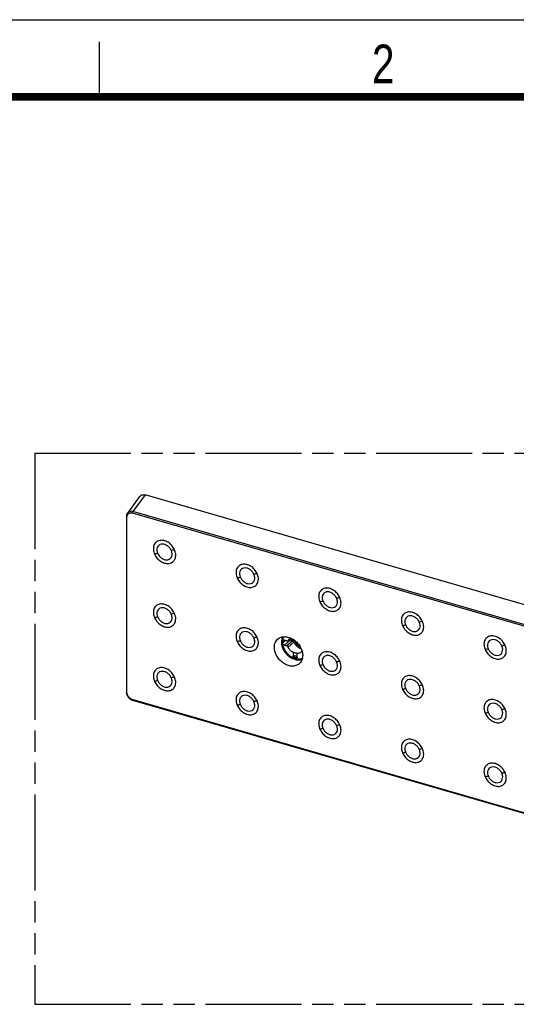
# Model space of a CAD drawing. Header units: millimetres. Extents: x 0 to 210, y 0 to 297.
# Tile 7 of 9: x 49 to 94, y 208 to 297. Entities that reach past the tile are written whole.
import ezdxf

# ---------------------------------------------------------------- set-up
doc = ezdxf.new("R2010")
doc.units = ezdxf.units.MM
doc.header["$LTSCALE"] = 19.36
doc.linetypes.add('PHANTOM', pattern=[0.8, 0.45, -0.05, 0.1, -0.05, 0.1, -0.05])
doc.layers.get('0').update_dxf_attribs({"linetype": 'CONTINUOUS'})
doc.layers.add('DEFAULT_3', color=7, linetype='PHANTOM')
doc.styles.add('TEXTSTYLE_2', font='txt', dxfattribs={"width": 0.75})

msp = doc.modelspace()

# ---------------------------------------------------------------- linework, layer by layer
at = {"color": 2, "linetype": 'Continuous'}
for p, q in [((0, 297), (210, 297)), ((56, 290), (56, 295))]:
    msp.add_line(p, q, dxfattribs=at)
at = {"color": 7, "linetype": 'Continuous'}
for p, q in [((59.63627, 253.74202), (58.51957, 252.23941)), ((141.53954, 230.3836), (60.12691, 253.8854)), ((58.43013, 251.95759), (58.43013, 251.95786)), ((58.43013, 251.95759), (58.43013, 235.99317)), ((72.62914, 240.6108), (72.62914, 240.46646)), ((72.66438, 240.69802), (72.67375, 240.70562)), ((73.00833, 240.65364), (72.78145, 240.71914)), ((73.3582, 240.89632), (73.13429, 240.69182)), ((73.3062, 240.70878), (73.53309, 240.64328)), ((73.69976, 240.68732), (73.47287, 240.75281)), ((72.78145, 240.27019), (73.00833, 240.20469)), ((58.96742, 235.2748), (58.99074, 235.26753)), ((58.99057, 235.26771), (139.90683, 211.9092))]:
    msp.add_line(p, q, dxfattribs=at)
at = {"color": 9, "linetype": 'Continuous'}
for p, q in [((60.12691, 253.8854), (59.01178, 252.3849)), ((58.47895, 235.94793), (58.47895, 251.91283)), ((58.96704, 252.25999), (139.88327, 228.90148)), ((139.92804, 229.02639), (59.01178, 252.3849)), ((72.62914, 240.6108), (72.75483, 240.72417)), ((72.87827, 240.69118), (72.62914, 240.46646)), ((72.78145, 240.27019), (73.3062, 240.70878)), ((73.53309, 240.64328), (73.00833, 240.20469)), ((73.34515, 240.89041), (73.13114, 240.69527)), ((73.64161, 240.54384), (73.13114, 240.09216)), ((73.37813, 240.68801), (73.47287, 240.75281)), ((73.69976, 240.68732), (73.59213, 240.6137)), ((73.62521, 240.57822), (73.71781, 240.67061)), ((73.56424, 239.60208), (73.56424, 239.2872)), ((73.60171, 239.28279), (73.60171, 239.58915)), ((73.92085, 239.49702), (73.92085, 239.19067)), ((73.94721, 239.17664), (73.94721, 239.49152)), ((139.88375, 211.96081), (58.96701, 235.31946))]:
    msp.add_line(p, q, dxfattribs=at)
at = {"color": 7, "linetype": 'Continuous', "const_width": 0.7}
msp.add_lwpolyline([(7, 290), (203, 290)], dxfattribs=at)
at = {"color": 7, "linetype": 'Continuous'}
for points in [[(58.52001, 252.24009), (58.49438, 252.20147), (58.47408, 252.1628), (58.45811, 252.1238), (58.44584, 252.08389), (58.43701, 252.04256), (58.43167, 251.99974), (58.42997, 251.95787)], [(58.42997, 235.99327), (58.43014, 235.97992), (58.43083, 235.96298), (58.43214, 235.94492), (58.43413, 235.92598)], [(58.43413, 235.92598), (58.43698, 235.9055), (58.44071, 235.88404), (58.44533, 235.86204), (58.4509, 235.83937), (58.4575, 235.81605), (58.46514, 235.79219), (58.47385, 235.7679), (58.48365, 235.74327), (58.49452, 235.71843), (58.50648, 235.69345), (58.51951, 235.66845), (58.53361, 235.64346), (58.54879, 235.61854), (58.56505, 235.59373), (58.58241, 235.5691), (58.60085, 235.54471), (58.62039, 235.52062), (58.64102, 235.49692), (58.66273, 235.47367), (58.68552, 235.45095), (58.70939, 235.42884), (58.73428, 235.40746), (58.76013, 235.38693), (58.78693, 235.36734), (58.81466, 235.34877), (58.84333, 235.33131), (58.87295, 235.31505), (58.9035, 235.30013)], [(58.9035, 235.30013), (58.935, 235.28665), (58.96742, 235.2748)]]:
    msp.add_lwpolyline(points, dxfattribs=at)
at = {"color": 9, "linetype": 'Continuous'}
for centre, radius, start, end in [((63.66405, 236.30987), 12.49713, 101.0129868, 102.3381205), ((65.76137, 235.38292), 13.85327, 102.3383328, 103.5840066), ((73.26692, 233.21625), 13.85327, 102.3383331, 103.5840069), ((71.1696, 234.14321), 12.49713, 101.0129871, 102.3381209), ((78.67514, 231.97654), 12.49713, 101.0129864, 102.3381202), ((80.77247, 231.04959), 13.85327, 102.3383324, 103.5840062), ((65.76137, 229.60942), 13.85328, 102.3383331, 103.5840067), ((63.66405, 230.53638), 12.49713, 101.0129871, 102.3381208), ((86.18069, 229.80988), 12.49713, 101.0129867, 102.3381205), ((88.27801, 228.88292), 13.85327, 102.3383327, 103.5840064), ((71.1696, 228.36971), 12.49713, 101.012987, 102.3381207), ((73.26692, 227.44275), 13.85327, 102.3383329, 103.5840067), ((93.68623, 227.64322), 12.49713, 101.0129866, 102.3381204), ((95.78356, 226.71626), 13.85327, 102.3383325, 103.5840063), ((80.77247, 225.27609), 13.85327, 102.3383325, 103.5840063), ((78.67514, 226.20305), 12.49713, 101.0129865, 102.3381204), ((63.66405, 224.76288), 12.49713, 101.0129871, 102.3381209), ((65.76137, 223.83592), 13.85327, 102.3383329, 103.5840068), ((86.18069, 224.03638), 12.49713, 101.0129863, 102.3381201), ((88.27801, 223.10942), 13.85327, 102.3383324, 103.5840061), ((73.26692, 221.66926), 13.85327, 102.3383329, 103.5840067), ((71.1696, 222.59622), 12.49713, 101.012987, 102.3381208), ((93.68623, 221.86972), 12.49713, 101.0129865, 102.3381203), ((95.78356, 220.94276), 13.85327, 102.3383325, 103.5840062), ((78.67514, 220.42955), 12.49713, 101.0129862, 102.33812), ((80.77247, 219.50259), 13.85327, 102.3383323, 103.584006), ((86.18069, 218.26289), 12.49713, 101.0129868, 102.3381205), ((88.27801, 217.33593), 13.85327, 102.3383328, 103.5840065), ((95.78356, 215.16926), 13.85327, 102.3383324, 103.5840061), ((93.68623, 216.09622), 12.49713, 101.0129863, 102.3381202)]:
    msp.add_arc(centre, radius, start, end, dxfattribs=at)
at = {"color": 7, "linetype": 'Continuous'}
for centre, radius, start, end in [((73.54691, 240.46217), 0.47665, 144.5130948, 150.722981), ((73.53178, 240.47299), 0.45805, 132.4612546, 144.5165906), ((73.47818, 240.47709), 0.17566, 51.592222, 55.734916), ((73.47511, 240.47318), 0.18063, 47.4959469, 51.6000255), ((73.47913, 240.47447), 0.17669, 27.2363643, 30.1403237), ((73.48463, 240.47726), 0.17051, 22.9840532, 27.2490448), ((74.49952, 240.71714), 0.78969, 253.8965112, 255.0636965)]:
    msp.add_arc(centre, radius, start, end, dxfattribs=at)
for points, knots in [([(59.63629, 253.742), (59.66173, 253.77626), (59.72466, 253.83749), (59.88917, 253.91647), (60.03663, 253.91146), (60.12691, 253.8854)], [0, 0, 0, 0, 0.23718141, 0.47779401, 1, 1, 1, 1]), ([(71.87062, 240.06478), (71.87062, 240.22414), (71.91625, 240.46449), (72.08283, 240.72636), (72.19377, 240.8278), (72.25405, 240.86976)], [0, 0, 0, 0, 0.51813322, 0.76120323, 1, 1, 1, 1]), ([(72.25405, 240.86976), (72.34483, 240.93296), (72.56117, 241.02628), (72.92488, 241.04341), (73.30305, 240.94628), (73.66597, 240.7458), (73.98598, 240.45838), (74.3119, 240.00611), (74.44083, 239.59062), (74.44083, 239.32282)], [0, 0, 0, 0, 0.10515507, 0.21777237, 0.34028743, 0.4716645, 0.60833741, 0.74542311, 1, 1, 1, 1]), ([(72.62914, 240.6108), (72.62914, 240.62746), (72.6344, 240.65999), (72.653, 240.68765), (72.66437, 240.69804)], [0, 0, 0, 0, 0.51977822, 1, 1, 1, 1]), ([(72.67375, 240.34589), (72.66675, 240.35491), (72.64277, 240.39087), (72.62914, 240.43461), (72.62914, 240.46646)], [0, 0, 0, 0, 0.26387012, 1, 1, 1, 1]), ([(72.67375, 240.70562), (72.68811, 240.71583), (72.72471, 240.72902), (72.76271, 240.72455), (72.78145, 240.71914)], [0, 0, 0, 0, 0.47454576, 1, 1, 1, 1]), ([(72.78145, 240.27019), (72.77125, 240.27313), (72.72986, 240.28933), (72.69439, 240.31929), (72.67375, 240.34589)], [0, 0, 0, 0, 0.23974328, 1, 1, 1, 1]), ([(73.00833, 240.65364), (73.01458, 240.65184), (73.03834, 240.64654), (73.06391, 240.64784), (73.08083, 240.65358)], [0, 0, 0, 0, 0.26664941, 1, 1, 1, 1]), ([(73.21312, 240.76376), (73.21993, 240.75727), (73.24746, 240.73374), (73.28044, 240.71621), (73.3062, 240.70878)], [0, 0, 0, 0, 0.25960974, 1, 1, 1, 1]), ([(73.22255, 240.81091), (73.2539, 240.83954), (73.30178, 240.87208), (73.35387, 240.89494), (73.36731, 240.90015)], [0, 0, 0, 0, 0.74658039, 1, 1, 1, 1]), ([(73.31135, 240.85352), (73.32283, 240.84155), (73.3697, 240.7982), (73.4275, 240.76593), (73.47291, 240.7528)], [0, 0, 0, 0, 0.25968383, 1, 1, 1, 1]), ([(73.53309, 240.64328), (73.53689, 240.64218), (73.55234, 240.63698), (73.56688, 240.62921), (73.57708, 240.62227)], [0, 0, 0, 0, 0.2425271, 1, 1, 1, 1]), ([(73.64161, 240.54384), (73.70034, 240.40525), (73.87789, 240.15718), (74.14107, 239.99868), (74.28048, 239.95843)], [0, 0, 0, 0, 0.5091589, 1, 1, 1, 1]), ([(74.22364, 240.09863), (74.1121, 240.16286), (73.91003, 240.33073), (73.76833, 240.55186), (73.71795, 240.67064)], [0, 0, 0, 0, 0.49938101, 1, 1, 1, 1]), ([(74.19082, 238.63337), (74.11159, 238.54856), (73.9091, 238.40794), (73.53616, 238.33417), (73.13382, 238.39434), (72.73851, 238.57682), (72.38382, 238.86386), (72.01811, 239.33356), (71.87062, 239.77819), (71.87062, 240.06478)], [0, 0, 0, 0, 0.10459967, 0.21468707, 0.33485444, 0.46532182, 0.602735, 0.74171236, 1, 1, 1, 1]), ([(73.08083, 240.1629), (73.07547, 240.16781), (73.05385, 240.18563), (73.02828, 240.19893), (73.00833, 240.20469)], [0, 0, 0, 0, 0.25934267, 1, 1, 1, 1]), ([(73.56424, 239.60208), (73.51679, 239.6294), (73.33582, 239.75539), (73.19565, 239.93992), (73.13114, 240.09216)], [0, 0, 0, 0, 0.24875274, 1, 1, 1, 1]), ([(73.60171, 239.58915), (73.59512, 239.59013), (73.58242, 239.5941), (73.56995, 239.59879), (73.56424, 239.60208)], [0, 0, 0, 0, 0.50267519, 1, 1, 1, 1]), ([(73.78906, 239.5477), (73.77437, 239.55194), (73.71262, 239.56867), (73.64988, 239.582), (73.60171, 239.58915)], [0, 0, 0, 0, 0.2389148, 1, 1, 1, 1]), ([(73.92085, 239.49702), (73.9035, 239.50749), (73.85978, 239.52597), (73.81488, 239.54025), (73.78906, 239.5477)], [0, 0, 0, 0, 0.42987095, 1, 1, 1, 1]), ([(73.94721, 239.49152), (73.94229, 239.49153), (73.93341, 239.49294), (73.92436, 239.4949), (73.92085, 239.49702)], [0, 0, 0, 0, 0.54522544, 1, 1, 1, 1]), ([(74.27093, 239.60035), (74.22751, 239.56471), (74.1233, 239.50813), (74.00661, 239.49144), (73.94721, 239.49152)], [0, 0, 0, 0, 0.48604257, 1, 1, 1, 1]), ([(74.38031, 239.73156), (74.37323, 239.71894), (74.34309, 239.67038), (74.30389, 239.62741), (74.27093, 239.60035)], [0, 0, 0, 0, 0.25332943, 1, 1, 1, 1]), ([(74.44083, 239.32282), (74.44083, 239.19361), (74.4033, 238.94191), (74.27252, 238.72082), (74.19082, 238.63337)], [0, 0, 0, 0, 0.51916026, 1, 1, 1, 1])]:
    msp.add_open_spline(points, degree=3, knots=knots, dxfattribs=at)
at = {"color": 9, "linetype": 'Continuous'}
for points, knots in [([(58.47895, 251.91283), (58.47224, 251.91477), (58.45166, 251.92251), (58.43013, 251.94185), (58.43013, 251.95759)], [0, 0, 0, 0, 0.30739283, 1, 1, 1, 1]), ([(58.47895, 251.91283), (58.47895, 251.97131), (58.5034, 252.08786), (58.61858, 252.22399), (58.78707, 252.2881), (58.90849, 252.27689), (58.96704, 252.25999)], [0, 0, 0, 0, 0.25204696, 0.49231362, 0.73734529, 1, 1, 1, 1]), ([(59.01182, 252.38489), (58.92128, 252.40982), (58.7741, 252.41385), (58.60899, 252.33562), (58.54551, 252.27439), (58.52001, 252.24009)], [0, 0, 0, 0, 0.5210732, 0.76281987, 1, 1, 1, 1]), ([(58.96704, 252.25999), (58.96704, 252.28331), (58.97768, 252.32739), (58.997, 252.36936), (59.01182, 252.38489)], [0, 0, 0, 0, 0.52075972, 1, 1, 1, 1]), ([(62.80092, 248.91687), (62.73978, 249.05503), (62.57239, 249.31281), (62.23107, 249.60514), (61.83869, 249.77288), (61.50029, 249.78284), (61.26779, 249.70228), (61.12125, 249.60413), (61.0055, 249.47084), (60.89608, 249.24965), (60.86224, 248.912), (60.93648, 248.64745), (60.99388, 248.51774)], [0, 0, 0, 0, 0.14077236, 0.28138592, 0.41313101, 0.53139562, 0.5865075, 0.64014416, 0.69383585, 0.74910169, 0.86783624, 1, 1, 1, 1]), ([(62.50766, 248.84868), (62.46601, 248.94274), (62.35261, 249.11864), (62.11949, 249.31705), (61.85196, 249.43048), (61.58275, 249.44066), (61.35157, 249.33033), (61.2139, 249.11424), (61.18821, 248.84574), (61.2379, 248.66526), (61.27673, 248.57687)], [0, 0, 0, 0, 0.14098717, 0.28180413, 0.41376847, 0.53232631, 0.64038756, 0.74870559, 0.86769162, 1, 1, 1, 1]), ([(60.99388, 248.51774), (61.05502, 248.37957), (61.22241, 248.12179), (61.56374, 247.82945), (61.95612, 247.6617), (62.29452, 247.65175), (62.52702, 247.7323), (62.67357, 247.83045), (62.78932, 247.96375), (62.89873, 248.18494), (62.93257, 248.5226), (62.85832, 248.78715), (62.80092, 248.91687)], [0, 0, 0, 0, 0.14077204, 0.28138555, 0.41313072, 0.5313954, 0.58650707, 0.64014372, 0.69383528, 0.74910118, 0.86783593, 1, 1, 1, 1]), ([(61.27673, 248.57687), (61.31839, 248.48282), (61.43183, 248.30696), (61.66487, 248.10849), (61.93241, 247.99498), (62.20164, 247.98494), (62.43284, 248.09521), (62.57051, 248.31129), (62.59612, 248.57979), (62.54648, 248.76028), (62.50766, 248.84868)], [0, 0, 0, 0, 0.14098588, 0.28179835, 0.413752, 0.53234138, 0.64040714, 0.74869801, 0.86767929, 1, 1, 1, 1]), ([(70.30647, 246.7502), (70.24533, 246.88837), (70.07794, 247.14615), (69.73661, 247.43847), (69.34423, 247.60622), (69.00584, 247.61617), (68.77333, 247.53562), (68.62679, 247.43747), (68.51104, 247.30418), (68.40162, 247.08298), (68.36779, 246.74533), (68.44203, 246.48079), (68.49943, 246.35107)], [0, 0, 0, 0, 0.14077236, 0.28138592, 0.41313101, 0.53139562, 0.5865075, 0.64014416, 0.69383585, 0.74910169, 0.86783624, 1, 1, 1, 1]), ([(68.49943, 246.35107), (68.56057, 246.2129), (68.72796, 245.95512), (69.06928, 245.66279), (69.46167, 245.49504), (69.80006, 245.48508), (70.03257, 245.56564), (70.17911, 245.66379), (70.29486, 245.79708), (70.40428, 246.01828), (70.43811, 246.35594), (70.36387, 246.62048), (70.30647, 246.7502)], [0, 0, 0, 0, 0.14077204, 0.28138555, 0.41313072, 0.5313954, 0.58650707, 0.64014372, 0.69383528, 0.74910118, 0.86783593, 1, 1, 1, 1]), ([(70.01321, 246.68202), (69.97156, 246.77608), (69.85815, 246.95197), (69.62503, 247.15038), (69.3575, 247.26382), (69.0883, 247.274), (68.85711, 247.16367), (68.71944, 246.94758), (68.69376, 246.67908), (68.74344, 246.49859), (68.78227, 246.41021)], [0, 0, 0, 0, 0.14098717, 0.28180413, 0.41376847, 0.53232631, 0.64038756, 0.74870559, 0.86769162, 1, 1, 1, 1]), ([(68.78227, 246.41021), (68.82394, 246.31615), (68.93738, 246.1403), (69.17041, 245.94183), (69.43796, 245.82832), (69.70718, 245.81827), (69.93839, 245.92854), (70.07606, 246.14463), (70.10166, 246.41312), (70.05202, 246.59362), (70.01321, 246.68202)], [0, 0, 0, 0, 0.14098588, 0.28179835, 0.413752, 0.53234138, 0.64040714, 0.74869801, 0.86767929, 1, 1, 1, 1]), ([(77.81201, 244.58354), (77.75087, 244.7217), (77.58348, 244.97948), (77.24216, 245.27181), (76.84978, 245.43955), (76.51138, 245.44951), (76.27888, 245.36895), (76.13234, 245.2708), (76.01659, 245.13751), (75.90717, 244.91632), (75.87333, 244.57867), (75.94758, 244.31412), (76.00498, 244.18441)], [0, 0, 0, 0, 0.14077236, 0.28138592, 0.41313101, 0.53139562, 0.5865075, 0.64014416, 0.69383585, 0.74910169, 0.86783624, 1, 1, 1, 1]), ([(77.51875, 244.51535), (77.4771, 244.60942), (77.3637, 244.78531), (77.13058, 244.98372), (76.86305, 245.09715), (76.59384, 245.10733), (76.36266, 244.99701), (76.22499, 244.78092), (76.1993, 244.51242), (76.24899, 244.33193), (76.28782, 244.24355)], [0, 0, 0, 0, 0.14098717, 0.28180413, 0.41376847, 0.53232631, 0.64038756, 0.74870559, 0.86769162, 1, 1, 1, 1]), ([(62.80092, 243.14337), (62.73978, 243.28154), (62.57239, 243.53931), (62.23107, 243.83164), (61.83869, 243.99939), (61.50029, 244.00934), (61.26779, 243.92878), (61.12125, 243.83063), (61.0055, 243.69735), (60.89608, 243.47615), (60.86224, 243.1385), (60.93648, 242.87396), (60.99388, 242.74424)], [0, 0, 0, 0, 0.14077236, 0.28138592, 0.41313101, 0.53139562, 0.5865075, 0.64014416, 0.69383585, 0.74910169, 0.86783624, 1, 1, 1, 1]), ([(76.00498, 244.18441), (76.06611, 244.04624), (76.2335, 243.78846), (76.57483, 243.49612), (76.96721, 243.32837), (77.30561, 243.31842), (77.53812, 243.39897), (77.68466, 243.49713), (77.80041, 243.63042), (77.90983, 243.85162), (77.94366, 244.18927), (77.86941, 244.45382), (77.81201, 244.58354)], [0, 0, 0, 0, 0.14077204, 0.28138555, 0.41313072, 0.5313954, 0.58650708, 0.64014372, 0.69383528, 0.74910118, 0.86783593, 1, 1, 1, 1]), ([(76.28782, 244.24355), (76.32948, 244.14949), (76.44292, 243.97363), (76.67596, 243.77516), (76.9435, 243.66166), (77.21273, 243.65161), (77.44393, 243.76188), (77.58161, 243.97797), (77.60721, 244.24646), (77.55757, 244.42695), (77.51875, 244.51535)], [0, 0, 0, 0, 0.14098588, 0.28179835, 0.413752, 0.53234138, 0.64040714, 0.74869801, 0.86767929, 1, 1, 1, 1]), ([(60.99388, 242.74424), (61.05502, 242.60607), (61.22241, 242.34829), (61.56374, 242.05596), (61.95612, 241.88821), (62.29452, 241.87825), (62.52702, 241.95881), (62.67357, 242.05696), (62.78932, 242.19025), (62.89873, 242.41145), (62.93257, 242.7491), (62.85832, 243.01365), (62.80092, 243.14337)], [0, 0, 0, 0, 0.14077204, 0.28138555, 0.41313072, 0.5313954, 0.58650707, 0.64014372, 0.69383528, 0.74910118, 0.86783593, 1, 1, 1, 1]), ([(62.50766, 243.07519), (62.46601, 243.16925), (62.35261, 243.34514), (62.11949, 243.54355), (61.85196, 243.65698), (61.58275, 243.66716), (61.35157, 243.55684), (61.2139, 243.34075), (61.18821, 243.07225), (61.2379, 242.89176), (61.27673, 242.80338)], [0, 0, 0, 0, 0.14098717, 0.28180413, 0.41376847, 0.53232631, 0.64038756, 0.74870559, 0.86769162, 1, 1, 1, 1]), ([(61.27673, 242.80338), (61.31839, 242.70932), (61.43183, 242.53346), (61.66487, 242.33499), (61.93241, 242.22149), (62.20164, 242.21144), (62.43284, 242.32171), (62.57051, 242.5378), (62.59612, 242.80629), (62.54648, 242.98678), (62.50766, 243.07519)], [0, 0, 0, 0, 0.14098588, 0.28179835, 0.413752, 0.53234138, 0.64040714, 0.74869801, 0.86767929, 1, 1, 1, 1]), ([(85.31756, 242.41687), (85.25642, 242.55504), (85.08903, 242.81282), (84.74771, 243.10514), (84.35532, 243.27289), (84.01693, 243.28284), (83.78443, 243.20229), (83.63788, 243.10414), (83.52214, 242.97085), (83.41272, 242.74965), (83.37888, 242.412), (83.45312, 242.14746), (83.51052, 242.01774)], [0, 0, 0, 0, 0.14077236, 0.28138592, 0.41313101, 0.53139562, 0.5865075, 0.64014416, 0.69383585, 0.74910169, 0.86783624, 1, 1, 1, 1]), ([(83.51052, 242.01774), (83.57166, 241.87957), (83.73905, 241.62179), (84.08037, 241.32946), (84.47276, 241.16171), (84.81116, 241.15175), (85.04366, 241.23231), (85.1902, 241.33046), (85.30595, 241.46375), (85.41537, 241.68495), (85.44921, 242.02261), (85.37496, 242.28715), (85.31756, 242.41687)], [0, 0, 0, 0, 0.14077204, 0.28138555, 0.41313072, 0.5313954, 0.58650708, 0.64014372, 0.69383528, 0.74910118, 0.86783593, 1, 1, 1, 1]), ([(85.0243, 242.34869), (84.98265, 242.44275), (84.86925, 242.61864), (84.63613, 242.81705), (84.3686, 242.93049), (84.09939, 242.94067), (83.86821, 242.83034), (83.73054, 242.61425), (83.70485, 242.34575), (83.75453, 242.16527), (83.79336, 242.07688)], [0, 0, 0, 0, 0.14098717, 0.28180413, 0.41376847, 0.53232631, 0.64038756, 0.74870559, 0.86769162, 1, 1, 1, 1]), ([(83.79336, 242.07688), (83.83503, 241.98283), (83.94847, 241.80697), (84.18151, 241.6085), (84.44905, 241.49499), (84.71828, 241.48494), (84.94948, 241.59522), (85.08715, 241.8113), (85.11276, 242.07979), (85.06312, 242.26029), (85.0243, 242.34869)], [0, 0, 0, 0, 0.14098588, 0.28179835, 0.413752, 0.53234138, 0.64040714, 0.74869801, 0.86767929, 1, 1, 1, 1]), ([(70.30647, 240.9767), (70.24533, 241.11487), (70.07794, 241.37265), (69.73661, 241.66498), (69.34423, 241.83272), (69.00584, 241.84268), (68.77333, 241.76212), (68.62679, 241.66397), (68.51104, 241.53068), (68.40162, 241.30949), (68.36779, 240.97184), (68.44203, 240.70729), (68.49943, 240.57757)], [0, 0, 0, 0, 0.14077236, 0.28138592, 0.41313101, 0.53139562, 0.5865075, 0.64014416, 0.69383585, 0.74910169, 0.86783624, 1, 1, 1, 1]), ([(70.01321, 240.90852), (69.97156, 241.00258), (69.85815, 241.17847), (69.62503, 241.37689), (69.3575, 241.49032), (69.0883, 241.5005), (68.85711, 241.39017), (68.71944, 241.17408), (68.69376, 240.90558), (68.74344, 240.7251), (68.78227, 240.63671)], [0, 0, 0, 0, 0.14098717, 0.28180413, 0.41376847, 0.53232631, 0.64038756, 0.74870559, 0.86769162, 1, 1, 1, 1]), ([(68.49943, 240.57757), (68.56057, 240.43941), (68.72796, 240.18162), (69.06928, 239.88929), (69.46167, 239.72154), (69.80006, 239.71158), (70.03257, 239.79214), (70.17911, 239.89029), (70.29486, 240.02358), (70.40428, 240.24478), (70.43811, 240.58244), (70.36387, 240.84698), (70.30647, 240.9767)], [0, 0, 0, 0, 0.14077204, 0.28138555, 0.41313072, 0.5313954, 0.58650707, 0.64014372, 0.69383528, 0.74910118, 0.86783593, 1, 1, 1, 1]), ([(68.78227, 240.63671), (68.82394, 240.54266), (68.93738, 240.3668), (69.17041, 240.16833), (69.43796, 240.05482), (69.70718, 240.04477), (69.93839, 240.15505), (70.07606, 240.37113), (70.10166, 240.63962), (70.05202, 240.82012), (70.01321, 240.90852)], [0, 0, 0, 0, 0.14098588, 0.28179835, 0.413752, 0.53234138, 0.64040714, 0.74869801, 0.86767929, 1, 1, 1, 1]), ([(72.62126, 241.01646), (72.58345, 240.94579), (72.52585, 240.78863), (72.50853, 240.62271), (72.50853, 240.53764)], [0, 0, 0, 0, 0.48512042, 1, 1, 1, 1]), ([(72.59716, 240.54786), (72.58184, 240.55229), (72.55699, 240.5522), (72.52735, 240.54675), (72.51363, 240.54142), (72.50853, 240.53764)], [0, 0, 0, 0, 0.52646419, 0.79044622, 1, 1, 1, 1]), ([(72.50853, 240.53764), (72.50853, 240.3066), (72.61001, 239.94829), (72.87294, 239.54451), (73.13476, 239.27684), (73.43784, 239.07264), (73.76236, 238.94556), (74.08659, 238.90542), (74.29491, 238.9419), (74.38865, 238.97593)], [0, 0, 0, 0, 0.24961781, 0.38400466, 0.51920227, 0.65104764, 0.77605325, 0.89225334, 1, 1, 1, 1]), ([(72.71852, 241.0291), (72.6779, 240.95921), (72.61571, 240.80162), (72.59713, 240.63392), (72.59713, 240.54787)], [0, 0, 0, 0, 0.48436648, 1, 1, 1, 1]), ([(72.59713, 240.54787), (72.59713, 240.32501), (72.69624, 239.97938), (72.95218, 239.59154), (73.20662, 239.33573), (73.50039, 239.14256), (73.81389, 239.0253), (74.12569, 238.99333), (74.32439, 239.03409), (74.41311, 239.06961)], [0, 0, 0, 0, 0.25025983, 0.38500578, 0.52042146, 0.65224493, 0.77695975, 0.89268615, 1, 1, 1, 1]), ([(92.8231, 240.25021), (92.76197, 240.38838), (92.59457, 240.64615), (92.25325, 240.93848), (91.86087, 241.10623), (91.52248, 241.11618), (91.28997, 241.03562), (91.14343, 240.93747), (91.02768, 240.80419), (90.91826, 240.58299), (90.88442, 240.24534), (90.95867, 239.9808), (91.01607, 239.85108)], [0, 0, 0, 0, 0.14077236, 0.28138592, 0.41313101, 0.53139562, 0.5865075, 0.64014416, 0.69383585, 0.74910169, 0.86783624, 1, 1, 1, 1]), ([(92.52985, 240.18202), (92.4882, 240.27609), (92.37479, 240.45198), (92.14167, 240.65039), (91.87414, 240.76382), (91.60494, 240.774), (91.37375, 240.66368), (91.23608, 240.44759), (91.2104, 240.17909), (91.26008, 239.9986), (91.29891, 239.91022)], [0, 0, 0, 0, 0.14098717, 0.28180413, 0.41376847, 0.53232631, 0.64038756, 0.74870559, 0.86769162, 1, 1, 1, 1]), ([(77.81201, 238.81004), (77.75087, 238.94821), (77.58348, 239.20598), (77.24216, 239.49831), (76.84978, 239.66606), (76.51138, 239.67601), (76.27888, 239.59546), (76.13234, 239.49731), (76.01659, 239.36402), (75.90717, 239.14282), (75.87333, 238.80517), (75.94758, 238.54063), (76.00498, 238.41091)], [0, 0, 0, 0, 0.14077236, 0.28138592, 0.41313101, 0.53139562, 0.5865075, 0.64014416, 0.69383585, 0.74910169, 0.86783624, 1, 1, 1, 1]), ([(91.01607, 239.85108), (91.07721, 239.71291), (91.24459, 239.45513), (91.58592, 239.1628), (91.9783, 238.99505), (92.3167, 238.98509), (92.54921, 239.06565), (92.69575, 239.1638), (92.8115, 239.29709), (92.92092, 239.51829), (92.95475, 239.85594), (92.8805, 240.12049), (92.8231, 240.25021)], [0, 0, 0, 0, 0.14077204, 0.28138555, 0.41313072, 0.5313954, 0.58650708, 0.64014372, 0.69383528, 0.74910118, 0.86783593, 1, 1, 1, 1]), ([(91.29891, 239.91022), (91.34057, 239.81616), (91.45401, 239.6403), (91.68705, 239.44183), (91.95459, 239.32833), (92.22382, 239.31828), (92.45502, 239.42855), (92.5927, 239.64464), (92.6183, 239.91313), (92.56866, 240.09362), (92.52985, 240.18202)], [0, 0, 0, 0, 0.14098588, 0.28179835, 0.413752, 0.53234138, 0.64040714, 0.74869801, 0.86767929, 1, 1, 1, 1]), ([(73.60171, 239.28279), (73.59879, 239.2827), (73.58621, 239.28312), (73.57354, 239.28451), (73.56424, 239.2872)], [0, 0, 0, 0, 0.23174222, 1, 1, 1, 1]), ([(73.94721, 239.17664), (73.94721, 239.16454), (73.943, 239.14126), (73.91858, 239.10504), (73.87128, 239.0823), (73.81248, 239.0799), (73.75416, 239.09103), (73.69539, 239.11447), (73.61605, 239.16474), (73.56424, 239.23542), (73.56424, 239.2872)], [0, 0, 0, 0, 0.06869945, 0.13011923, 0.24168225, 0.35036774, 0.46044339, 0.57683136, 0.70607174, 1, 1, 1, 1]), ([(73.92085, 239.19067), (73.90477, 239.20683), (73.86246, 239.2354), (73.75632, 239.27547), (73.66456, 239.28475), (73.60171, 239.28279)], [0, 0, 0, 0, 0.20178481, 0.44363544, 1, 1, 1, 1]), ([(73.60171, 239.28279), (73.60171, 239.26347), (73.62038, 239.22491), (73.66417, 239.1859), (73.71404, 239.15821), (73.76379, 239.13998), (73.81254, 239.12941), (73.85976, 239.12783), (73.89798, 239.14104), (73.91763, 239.16607), (73.92085, 239.18234), (73.92085, 239.19067)], [0, 0, 0, 0, 0.1391034, 0.28489028, 0.4207209, 0.54668068, 0.66539023, 0.77819838, 0.88525023, 0.9400611, 1, 1, 1, 1]), ([(73.92085, 239.19067), (73.92414, 239.18736), (73.93308, 239.18248), (73.94208, 239.17812), (73.94721, 239.17664)], [0, 0, 0, 0, 0.4660456, 1, 1, 1, 1]), ([(76.00498, 238.41091), (76.06611, 238.27274), (76.2335, 238.01496), (76.57483, 237.72263), (76.96721, 237.55488), (77.30561, 237.54492), (77.53812, 237.62548), (77.68466, 237.72363), (77.80041, 237.85692), (77.90983, 238.07812), (77.94366, 238.41577), (77.86941, 238.68032), (77.81201, 238.81004)], [0, 0, 0, 0, 0.14077204, 0.28138555, 0.41313072, 0.5313954, 0.58650708, 0.64014372, 0.69383528, 0.74910118, 0.86783593, 1, 1, 1, 1]), ([(77.51875, 238.74186), (77.4771, 238.83592), (77.3637, 239.01181), (77.13058, 239.21022), (76.86305, 239.32365), (76.59384, 239.33383), (76.36266, 239.22351), (76.22499, 239.00742), (76.1993, 238.73892), (76.24899, 238.55843), (76.28782, 238.47005)], [0, 0, 0, 0, 0.14098717, 0.28180413, 0.41376847, 0.53232631, 0.64038756, 0.74870559, 0.86769162, 1, 1, 1, 1]), ([(76.28782, 238.47005), (76.32948, 238.37599), (76.44292, 238.20013), (76.67596, 238.00167), (76.9435, 237.88816), (77.21273, 237.87811), (77.44393, 237.98838), (77.58161, 238.20447), (77.60721, 238.47296), (77.55757, 238.65345), (77.51875, 238.74186)], [0, 0, 0, 0, 0.14098588, 0.28179835, 0.413752, 0.53234138, 0.64040714, 0.74869801, 0.86767929, 1, 1, 1, 1]), ([(62.80092, 237.36987), (62.73978, 237.50804), (62.57239, 237.76582), (62.23107, 238.05814), (61.83869, 238.22589), (61.50029, 238.23584), (61.26779, 238.15529), (61.12125, 238.05714), (61.0055, 237.92385), (60.89608, 237.70265), (60.86224, 237.365), (60.93648, 237.10046), (60.99388, 236.97074)], [0, 0, 0, 0, 0.14077236, 0.28138592, 0.41313101, 0.53139562, 0.5865075, 0.64014416, 0.69383585, 0.74910169, 0.86783624, 1, 1, 1, 1]), ([(62.50766, 237.30169), (62.46601, 237.39575), (62.35261, 237.57164), (62.11949, 237.77005), (61.85196, 237.88349), (61.58275, 237.89367), (61.35157, 237.78334), (61.2139, 237.56725), (61.18821, 237.29875), (61.2379, 237.11826), (61.27673, 237.02988)], [0, 0, 0, 0, 0.14098717, 0.28180413, 0.41376847, 0.53232631, 0.64038756, 0.74870559, 0.86769162, 1, 1, 1, 1]), ([(60.99388, 236.97074), (61.05502, 236.83257), (61.22241, 236.57479), (61.56374, 236.28246), (61.95612, 236.11471), (62.29452, 236.10475), (62.52702, 236.18531), (62.67357, 236.28346), (62.78932, 236.41675), (62.89873, 236.63795), (62.93257, 236.97561), (62.85832, 237.24015), (62.80092, 237.36987)], [0, 0, 0, 0, 0.14077204, 0.28138555, 0.41313072, 0.5313954, 0.58650707, 0.64014372, 0.69383528, 0.74910118, 0.86783593, 1, 1, 1, 1]), ([(61.27673, 237.02988), (61.31839, 236.93583), (61.43183, 236.75997), (61.66487, 236.5615), (61.93241, 236.44799), (62.20164, 236.43794), (62.43284, 236.54821), (62.57051, 236.7643), (62.59612, 237.03279), (62.54648, 237.21329), (62.50766, 237.30169)], [0, 0, 0, 0, 0.14098588, 0.28179835, 0.413752, 0.53234138, 0.64040714, 0.74869801, 0.86767929, 1, 1, 1, 1]), ([(85.31756, 236.64338), (85.25642, 236.78154), (85.08903, 237.03932), (84.74771, 237.33165), (84.35532, 237.49939), (84.01693, 237.50935), (83.78443, 237.42879), (83.63788, 237.33064), (83.52214, 237.19735), (83.41272, 236.97616), (83.37888, 236.63851), (83.45312, 236.37396), (83.51052, 236.24424)], [0, 0, 0, 0, 0.14077236, 0.28138592, 0.41313101, 0.53139562, 0.5865075, 0.64014416, 0.69383585, 0.74910169, 0.86783624, 1, 1, 1, 1]), ([(85.0243, 236.57519), (84.98265, 236.66925), (84.86925, 236.84515), (84.63613, 237.04356), (84.3686, 237.15699), (84.09939, 237.16717), (83.86821, 237.05684), (83.73054, 236.84075), (83.70485, 236.57225), (83.75453, 236.39177), (83.79336, 236.30338)], [0, 0, 0, 0, 0.14098717, 0.28180413, 0.41376847, 0.53232631, 0.64038756, 0.74870559, 0.86769162, 1, 1, 1, 1]), ([(58.47895, 235.94841), (58.47224, 235.95034), (58.45153, 235.95793), (58.43006, 235.97739), (58.42997, 235.99318)], [0, 0, 0, 0, 0.30643037, 1, 1, 1, 1]), ([(58.96701, 235.31946), (58.90175, 235.3383), (58.77365, 235.40601), (58.61902, 235.55807), (58.51071, 235.74347), (58.47902, 235.88217), (58.47895, 235.94793)], [0, 0, 0, 0, 0.24240613, 0.50536183, 0.76533066, 1, 1, 1, 1]), ([(70.30647, 235.20321), (70.24533, 235.34138), (70.07794, 235.59915), (69.73661, 235.89148), (69.34423, 236.05923), (69.00584, 236.06918), (68.77333, 235.98862), (68.62679, 235.89047), (68.51104, 235.75719), (68.40162, 235.53599), (68.36779, 235.19834), (68.44203, 234.9338), (68.49943, 234.80408)], [0, 0, 0, 0, 0.14077236, 0.28138592, 0.41313101, 0.53139562, 0.5865075, 0.64014416, 0.69383585, 0.74910169, 0.86783624, 1, 1, 1, 1]), ([(83.51052, 236.24424), (83.57166, 236.10608), (83.73905, 235.8483), (84.08037, 235.55596), (84.47276, 235.38821), (84.81116, 235.37826), (85.04366, 235.45881), (85.1902, 235.55696), (85.30595, 235.69025), (85.41537, 235.91145), (85.44921, 236.24911), (85.37496, 236.51366), (85.31756, 236.64338)], [0, 0, 0, 0, 0.14077204, 0.28138555, 0.41313072, 0.5313954, 0.58650708, 0.64014372, 0.69383528, 0.74910118, 0.86783593, 1, 1, 1, 1]), ([(83.79336, 236.30338), (83.83503, 236.20933), (83.94847, 236.03347), (84.18151, 235.835), (84.44905, 235.72149), (84.71828, 235.71145), (84.94948, 235.82172), (85.08715, 236.0378), (85.11276, 236.3063), (85.06312, 236.48679), (85.0243, 236.57519)], [0, 0, 0, 0, 0.14098588, 0.28179835, 0.413752, 0.53234138, 0.64040714, 0.74869801, 0.86767929, 1, 1, 1, 1]), ([(58.96701, 235.31946), (58.96701, 235.31327), (58.96829, 235.29466), (58.97782, 235.27139), (58.99057, 235.26771)], [0, 0, 0, 0, 0.31796785, 1, 1, 1, 1]), ([(68.49943, 234.80408), (68.56057, 234.66591), (68.72796, 234.40813), (69.06928, 234.1158), (69.46167, 233.94805), (69.80006, 233.93809), (70.03257, 234.01865), (70.17911, 234.1168), (70.29486, 234.25009), (70.40428, 234.47129), (70.43811, 234.80894), (70.36387, 235.07349), (70.30647, 235.20321)], [0, 0, 0, 0, 0.14077204, 0.28138555, 0.41313072, 0.5313954, 0.58650707, 0.64014372, 0.69383528, 0.74910118, 0.86783593, 1, 1, 1, 1]), ([(70.01321, 235.13502), (69.97156, 235.22909), (69.85815, 235.40498), (69.62503, 235.60339), (69.3575, 235.71682), (69.0883, 235.727), (68.85711, 235.61668), (68.71944, 235.40059), (68.69376, 235.13209), (68.74344, 234.9516), (68.78227, 234.86322)], [0, 0, 0, 0, 0.14098717, 0.28180413, 0.41376847, 0.53232631, 0.64038756, 0.74870559, 0.86769162, 1, 1, 1, 1]), ([(68.78227, 234.86322), (68.82394, 234.76916), (68.93738, 234.5933), (69.17041, 234.39483), (69.43796, 234.28133), (69.70718, 234.27128), (69.93839, 234.38155), (70.07606, 234.59764), (70.10166, 234.86613), (70.05202, 235.04662), (70.01321, 235.13502)], [0, 0, 0, 0, 0.14098588, 0.28179835, 0.413752, 0.53234138, 0.64040714, 0.74869801, 0.86767929, 1, 1, 1, 1]), ([(92.8231, 234.47671), (92.76197, 234.61488), (92.59457, 234.87265), (92.25325, 235.16498), (91.86087, 235.33273), (91.52248, 235.34268), (91.28997, 235.26213), (91.14343, 235.16398), (91.02768, 235.03069), (90.91826, 234.80949), (90.88442, 234.47184), (90.95867, 234.2073), (91.01607, 234.07758)], [0, 0, 0, 0, 0.14077236, 0.28138592, 0.41313101, 0.53139562, 0.5865075, 0.64014416, 0.69383585, 0.74910169, 0.86783624, 1, 1, 1, 1]), ([(92.52985, 234.40853), (92.4882, 234.50259), (92.37479, 234.67848), (92.14167, 234.87689), (91.87414, 234.99032), (91.60494, 235.00051), (91.37375, 234.89018), (91.23608, 234.67409), (91.2104, 234.40559), (91.26008, 234.2251), (91.29891, 234.13672)], [0, 0, 0, 0, 0.14098717, 0.28180413, 0.41376847, 0.53232631, 0.64038756, 0.74870559, 0.86769162, 1, 1, 1, 1]), ([(91.01607, 234.07758), (91.07721, 233.93941), (91.24459, 233.68163), (91.58592, 233.3893), (91.9783, 233.22155), (92.3167, 233.21159), (92.54921, 233.29215), (92.69575, 233.3903), (92.8115, 233.52359), (92.92092, 233.74479), (92.95475, 234.08245), (92.8805, 234.34699), (92.8231, 234.47671)], [0, 0, 0, 0, 0.14077204, 0.28138555, 0.41313072, 0.5313954, 0.58650708, 0.64014372, 0.69383528, 0.74910118, 0.86783593, 1, 1, 1, 1]), ([(91.29891, 234.13672), (91.34057, 234.04266), (91.45401, 233.86681), (91.68705, 233.66834), (91.95459, 233.55483), (92.22382, 233.54478), (92.45502, 233.65505), (92.5927, 233.87114), (92.6183, 234.13963), (92.56866, 234.32013), (92.52985, 234.40853)], [0, 0, 0, 0, 0.14098588, 0.28179835, 0.413752, 0.53234138, 0.64040714, 0.74869801, 0.86767929, 1, 1, 1, 1]), ([(77.81201, 233.03654), (77.75087, 233.17471), (77.58348, 233.43249), (77.24216, 233.72481), (76.84978, 233.89256), (76.51138, 233.90251), (76.27888, 233.82196), (76.13234, 233.72381), (76.01659, 233.59052), (75.90717, 233.36933), (75.87333, 233.03167), (75.94758, 232.76713), (76.00498, 232.63741)], [0, 0, 0, 0, 0.14077236, 0.28138592, 0.41313101, 0.53139562, 0.5865075, 0.64014416, 0.69383585, 0.74910169, 0.86783624, 1, 1, 1, 1]), ([(77.51875, 232.96836), (77.4771, 233.06242), (77.3637, 233.23831), (77.13058, 233.43672), (76.86305, 233.55016), (76.59384, 233.56034), (76.36266, 233.45001), (76.22499, 233.23392), (76.1993, 232.96542), (76.24899, 232.78494), (76.28782, 232.69655)], [0, 0, 0, 0, 0.14098717, 0.28180413, 0.41376847, 0.53232631, 0.64038756, 0.74870559, 0.86769162, 1, 1, 1, 1]), ([(76.00498, 232.63741), (76.01314, 232.61895), (76.04781, 232.54506), (76.08879, 232.47415), (76.12264, 232.4229)], [0, 0, 0, 0, 0.24732931, 1, 1, 1, 1]), ([(76.12264, 232.4229), (76.20093, 232.30434), (76.38832, 232.09095), (76.73391, 231.86611), (77.10597, 231.76179), (77.40995, 231.79458), (77.6106, 231.89479), (77.73495, 232.00101), (77.83074, 232.13572), (77.91815, 232.35098), (77.9374, 232.66785), (77.86573, 232.91514), (77.81201, 233.03654)], [0, 0, 0, 0, 0.14315216, 0.28201946, 0.4100724, 0.52545365, 0.58009039, 0.63400131, 0.6885671, 0.74503609, 0.86623896, 1, 1, 1, 1]), ([(76.28782, 232.69655), (76.32948, 232.6025), (76.44292, 232.42664), (76.67596, 232.22817), (76.9435, 232.11466), (77.21273, 232.10461), (77.44393, 232.21489), (77.58161, 232.43097), (77.60721, 232.69946), (77.55757, 232.87996), (77.51875, 232.96836)], [0, 0, 0, 0, 0.14098588, 0.28179835, 0.413752, 0.53234138, 0.64040714, 0.74869801, 0.86767929, 1, 1, 1, 1]), ([(85.31756, 230.86988), (85.25642, 231.00805), (85.08903, 231.26582), (84.74771, 231.55815), (84.35532, 231.7259), (84.01693, 231.73585), (83.78443, 231.65529), (83.63788, 231.55714), (83.52214, 231.42386), (83.41272, 231.20266), (83.37888, 230.86501), (83.45312, 230.60047), (83.51052, 230.47075)], [0, 0, 0, 0, 0.14077236, 0.28138592, 0.41313101, 0.53139562, 0.5865075, 0.64014416, 0.69383585, 0.74910169, 0.86783624, 1, 1, 1, 1]), ([(85.0243, 230.8017), (84.98265, 230.89576), (84.86925, 231.07165), (84.63613, 231.27006), (84.3686, 231.38349), (84.09939, 231.39367), (83.86821, 231.28335), (83.73054, 231.06726), (83.70485, 230.79876), (83.75453, 230.61827), (83.79336, 230.52989)], [0, 0, 0, 0, 0.14098717, 0.28180413, 0.41376847, 0.53232631, 0.64038756, 0.74870559, 0.86769162, 1, 1, 1, 1]), ([(83.51052, 230.47075), (83.57166, 230.33258), (83.73905, 230.0748), (84.08037, 229.78247), (84.47276, 229.61472), (84.81116, 229.60476), (85.04366, 229.68532), (85.1902, 229.78347), (85.30595, 229.91676), (85.41537, 230.13796), (85.44921, 230.47561), (85.37496, 230.74016), (85.31756, 230.86988)], [0, 0, 0, 0, 0.14077204, 0.28138555, 0.41313072, 0.5313954, 0.58650707, 0.64014372, 0.69383528, 0.74910118, 0.86783593, 1, 1, 1, 1]), ([(83.79336, 230.52989), (83.83503, 230.43583), (83.94847, 230.25997), (84.18151, 230.0615), (84.44905, 229.948), (84.71828, 229.93795), (84.94948, 230.04822), (85.08715, 230.26431), (85.11276, 230.5328), (85.06312, 230.71329), (85.0243, 230.8017)], [0, 0, 0, 0, 0.14098588, 0.28179835, 0.413752, 0.53234138, 0.64040714, 0.74869801, 0.86767929, 1, 1, 1, 1]), ([(92.8231, 228.70321), (92.76197, 228.84138), (92.59457, 229.09916), (92.25325, 229.39149), (91.86087, 229.55923), (91.52248, 229.56919), (91.28997, 229.48863), (91.14343, 229.39048), (91.02768, 229.25719), (90.91826, 229.036), (90.88442, 228.69835), (90.95867, 228.4338), (91.01607, 228.30408)], [0, 0, 0, 0, 0.14077236, 0.28138592, 0.41313101, 0.53139562, 0.5865075, 0.64014416, 0.69383585, 0.74910169, 0.86783624, 1, 1, 1, 1]), ([(91.01607, 228.30408), (91.07721, 228.16591), (91.24459, 227.90813), (91.58592, 227.6158), (91.9783, 227.44805), (92.3167, 227.43809), (92.54921, 227.51865), (92.69575, 227.6168), (92.8115, 227.75009), (92.92092, 227.97129), (92.95475, 228.30895), (92.8805, 228.57349), (92.8231, 228.70321)], [0, 0, 0, 0, 0.14077204, 0.28138555, 0.41313072, 0.5313954, 0.58650708, 0.64014372, 0.69383528, 0.74910118, 0.86783593, 1, 1, 1, 1]), ([(92.52985, 228.63503), (92.4882, 228.72909), (92.37479, 228.90498), (92.14167, 229.10339), (91.87414, 229.21683), (91.60494, 229.22701), (91.37375, 229.11668), (91.23608, 228.90059), (91.2104, 228.63209), (91.26008, 228.45161), (91.29891, 228.36322)], [0, 0, 0, 0, 0.14098717, 0.28180413, 0.41376847, 0.53232631, 0.64038756, 0.74870559, 0.86769162, 1, 1, 1, 1]), ([(91.29891, 228.36322), (91.34057, 228.26917), (91.45401, 228.09331), (91.68705, 227.89484), (91.95459, 227.78133), (92.22382, 227.77128), (92.45502, 227.88156), (92.5927, 228.09764), (92.6183, 228.36613), (92.56866, 228.54663), (92.52985, 228.63503)], [0, 0, 0, 0, 0.14098588, 0.28179835, 0.413752, 0.53234138, 0.64040714, 0.74869801, 0.86767929, 1, 1, 1, 1])]:
    msp.add_open_spline(points, degree=3, knots=knots, dxfattribs=at)
at = {"color": 7, "linetype": 'Continuous'}
for points in [[(73.08083, 240.65358), (73.09266, 240.65759), (73.10394, 240.6641), (73.11317, 240.67253)], [(73.11317, 240.67253), (73.1203, 240.67905), (73.12641, 240.68684), (73.13114, 240.69527)], [(73.59715, 240.60635), (73.61077, 240.59387), (73.62265, 240.57916), (73.63192, 240.56319)], [(73.69976, 240.68732), (73.70766, 240.68503), (73.71474, 240.67822), (73.71795, 240.67064)], [(73.13114, 240.09216), (73.11985, 240.1188), (73.10216, 240.14335), (73.08083, 240.1629)]]:
    msp.add_open_spline(points, degree=3, dxfattribs=at)
at = {"layer": 'DEFAULT_3', "color": 91, "linetype": 'PHANTOM', "true_color": 0x80ff80}
for p, q in [((50.12864, 257.68), (50.12864, 207.68)), ((50.12864, 257.68), (150.12864, 257.68)), ((50.12864, 207.68), (150.12864, 207.68))]:
    msp.add_line(p, q, dxfattribs=at)

# ---------------------------------------------------------------- texts
at = {"color": 5, "linetype": 'Continuous', "style": 'TEXTSTYLE_2', "width": 0.785714}
msp.add_text('2', height=3.5, dxfattribs=at).set_placement((80.73138, 291.23958))

doc.saveas('drawing.dxf')
